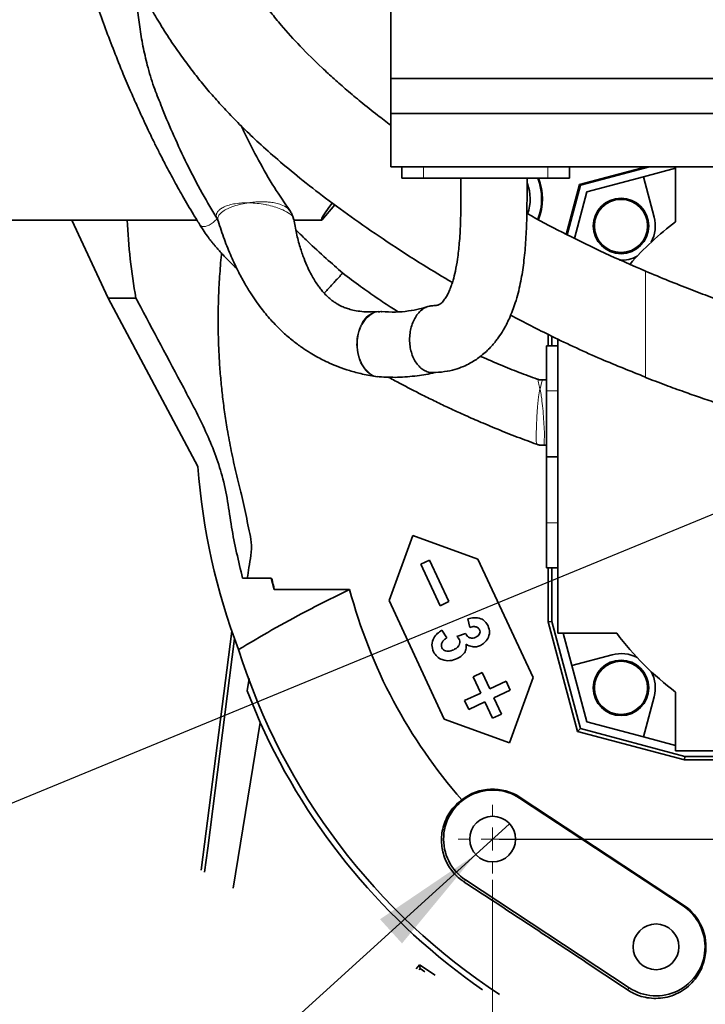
# Model space of a CAD drawing. Header units: millimetres. Extents: x 0 to 12115, y 0 to 8400.
# Tile 42 of 120: x 1224 to 1644, y 6088 to 6691. Entities that reach past the tile are written whole.
import ezdxf

# ---------------------------------------------------------------- set-up
doc = ezdxf.new("R2010")
doc.units = ezdxf.units.MM
doc.header["$LTSCALE"] = 20
doc.layers.add('SVART_TEXT', color=7, linetype='Continuous')
doc.styles.add('SLDTEXTSTYLE0', font='TXT', dxfattribs={"width": 0.605})
doc.dimstyles.new('SLDDIMSTYLE10', dxfattribs={"dimtxt": 70, "dimasz": 70, "dimexe": 0, "dimexo": 0.0625, "dimgap": 17.5, "dimtad": 1, "dimdec": 1, "dimlfac": 0.5, "dimrnd": 1e-09, "dimzin": 12, "dimdsep": 46, "dimtxsty": 'SLDTEXTSTYLE0', "dimsah": 1, "dimcen": 0.09, "dimadec": 0, "dimazin": 3, "dimtfac": 1, "dimtofl": 0, "dimtmove": 0, "dimatfit": 3, "dimfxl": 1, "dimfrac": 2, "dimtolj": 1, "dimtzin": 12, "dimarcsym": 0})
doc.dimstyles.new('SLDDIMSTYLE11', dxfattribs={"dimtxt": 70, "dimasz": 70, "dimexe": 0, "dimexo": 0.0625, "dimgap": 17.5, "dimtad": 0, "dimtih": 1, "dimtoh": 1, "dimdec": 1, "dimlfac": 0.5, "dimrnd": 1e-09, "dimzin": 12, "dimdsep": 46, "dimtxsty": 'SLDTEXTSTYLE0', "dimblk1": 'NONE', "dimsah": 1, "dimcen": 0, "dimadec": 0, "dimazin": 3, "dimtfac": 1, "dimtmove": 0, "dimatfit": 3, "dimldrblk": 'NONE', "dimfxl": 1, "dimfrac": 2, "dimtolj": 1, "dimtzin": 12, "dimarcsym": 0})
doc.dimstyles.new('SLDDIMSTYLE6', dxfattribs={"dimtxt": 0.18, "dimasz": 70, "dimexe": 0, "dimexo": 0.0625, "dimgap": 0, "dimtad": 0, "dimtih": 1, "dimtoh": 1, "dimdec": 0, "dimrnd": 1e-09, "dimzin": 0, "dimdsep": 46, "dimtxsty": 'Standard', "dimsah": 1, "dimcen": 0.09, "dimadec": 0, "dimazin": 0, "dimtfac": 70, "dimtdec": 0, "dimtofl": 0, "dimtmove": 0, "dimatfit": 3, "dimfxl": 1, "dimfrac": 2, "dimtolj": 1, "dimtzin": 0, "dimarcsym": 0})
doc.dimstyles.new('SLDDIMSTYLE9', dxfattribs={"dimtxt": 70, "dimasz": 70, "dimexe": 0, "dimexo": 0.0625, "dimgap": 17.5, "dimtad": 1, "dimdec": 1, "dimlfac": 0.5, "dimrnd": 1e-09, "dimzin": 12, "dimdsep": 46, "dimtxsty": 'SLDTEXTSTYLE0', "dimsah": 1, "dimcen": 0.09, "dimadec": 0, "dimazin": 3, "dimtfac": 1, "dimtmove": 0, "dimatfit": 0, "dimfxl": 1, "dimfrac": 2, "dimtolj": 1, "dimtzin": 12, "dimarcsym": 0})

# ---------------------------------------------------------------- blocks, each defined once
blk = doc.blocks.new('_D_51')
at = {"color": 7, "linetype": 'Continuous', "lineweight": 0}
for p, q in [((1733.6, 6427.22), (1733.6, 7642.23)), ((1913.6, 7083.22), (1913.6, 7642.23)), ((1733.6, 7612.23), (1613.6, 7612.23)), ((1733.6, 7612.23), (1913.6, 7612.23)), ((1913.6, 7612.23), (2033.6, 7612.23))]:
    blk.add_line(p, q, dxfattribs=at)
at = {"color": 7, "linetype": 'Continuous', "lineweight": 18}
for points in [[(1733.6, 7612.23), (1663.6, 7622.23), (1663.6, 7602.23)], [(1913.6, 7612.23), (1983.6, 7602.23), (1983.6, 7622.23)]]:
    blk.add_solid(points, dxfattribs=at)
at = {"color": 7, "linetype": 'Continuous', "lineweight": 18, "insert": (1770.13, 7702.47), "char_height": 70, "attachment_point": 1, "style": 'SLDTEXTSTYLE0'}
blk.add_mtext('90', dxfattribs=at)
blk = doc.blocks.new('_D_55')
at = {"layer": 'SVART_TEXT'}
for p, q in [((3082.05, 6423.22), (3082.05, 6543.22)), ((1737.6, 6423.22), (3112.05, 6423.22)), ((3082.05, 6189.22), (3082.05, 6423.22)), ((1517.6, 6189.22), (3112.05, 6189.22)), ((3082.05, 6189.22), (3082.05, 6069.22))]:
    blk.add_line(p, q, dxfattribs=at)
for points in [[(3082.05, 6423.22), (3092.05, 6493.22), (3072.05, 6493.22)], [(3082.05, 6189.22), (3072.05, 6119.22), (3092.05, 6119.22)]]:
    blk.add_solid(points, dxfattribs=at)
at = {"layer": 'SVART_TEXT', "insert": (2991.82, 6226.01), "char_height": 70, "attachment_point": 1, "rotation": 90, "style": 'SLDTEXTSTYLE0'}
blk.add_mtext('117', dxfattribs=at)
blk = doc.blocks.new('_D_56')
at = {"layer": 'SVART_TEXT'}
for p, q in [((1537.6, 7079.22), (3112.05, 7079.22)), ((3082.05, 7079.22), (3082.05, 6423.22)), ((1737.6, 6423.22), (3112.05, 6423.22))]:
    blk.add_line(p, q, dxfattribs=at)
for points in [[(3082.05, 7079.22), (3072.05, 7009.22), (3092.05, 7009.22)], [(3082.05, 6423.22), (3092.05, 6493.22), (3072.05, 6493.22)]]:
    blk.add_solid(points, dxfattribs=at)
at = {"layer": 'SVART_TEXT', "insert": (2991.82, 6671.01), "char_height": 70, "attachment_point": 1, "rotation": 90, "style": 'SLDTEXTSTYLE0'}
blk.add_mtext('328', dxfattribs=at)
blk = doc.blocks.new('SW_SYMBOL_HOLE_DEPTH')
at = {"layer": 'SVART_TEXT', "color": 0}
for p, q in [((0, 17500), (16000, 17500)), ((8000, 17500), (8000, 1500)), ((2000, 11100), (8000, 1500)), ((14000, 11100), (8000, 1500))]:
    blk.add_line(p, q, dxfattribs=at)
blk = doc.blocks.new('_D_60')
at = {"color": 7, "linetype": 'Continuous', "lineweight": 0}
for p, q in [((1523.96, 6198.63), (1503.24, 6179.8)), ((1503.24, 6179.8), (1220.11, 5922.46)), ((1220.11, 5922.46), (644.36, 5922.46))]:
    blk.add_line(p, q, dxfattribs=at)
at = {"color": 7, "linetype": 'Continuous', "lineweight": 18}
blk.add_solid([(1503.24, 6179.8), (1444.72, 6140.12), (1458.17, 6125.32)], dxfattribs=at)
at = {"color": 7, "linetype": 'Continuous', "lineweight": 18, "xscale": 0.004511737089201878, "yscale": 0.004511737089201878, "zscale": 0.004511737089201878}
blk.add_blockref('SW_SYMBOL_HOLE_DEPTH', (986.48, 5932.58), dxfattribs=at)
at = {"color": 7, "linetype": 'Continuous', "lineweight": 18, "char_height": 70, "attachment_point": 1, "style": 'SLDTEXTSTYLE0'}
for s, insert in [('2x M12', (644.36, 6012.89)), ('19', (1083.17, 6012.89))]:
    blk.add_mtext(s, dxfattribs=dict(at, insert=insert))
blk = doc.blocks.new('_None')
blk = doc.blocks.new('_D_61')
at = {"color": 7, "linetype": 'Continuous', "lineweight": 0}
for p, q in [((1513.6, 6164.22), (1513.6, 5752.46)), ((1953.6, 6164.22), (1953.6, 5752.46)), ((1513.6, 5782.46), (1953.6, 5782.46))]:
    blk.add_line(p, q, dxfattribs=at)
at = {"color": 7, "linetype": 'Continuous', "lineweight": 18}
for points in [[(1513.6, 5782.46), (1583.6, 5772.46), (1583.6, 5792.46)], [(1953.6, 5782.46), (1883.6, 5792.46), (1883.6, 5772.46)]]:
    blk.add_solid(points, dxfattribs=at)
at = {"color": 7, "linetype": 'Continuous', "lineweight": 18, "insert": (1653.39, 5872.7), "char_height": 70, "attachment_point": 1, "style": 'SLDTEXTSTYLE0'}
blk.add_mtext('220', dxfattribs=at)
blk = doc.blocks.new('SW_CENTERMARKSYMBOL_2')
at = {"color": 0, "linetype": 'Continuous', "lineweight": 18}
for p, q in [((0, 14), (0, 21)), ((0, 0), (0, 7)), ((-14, 0), (-21, 0)), ((0, 0), (-7, 0)), ((0, 0), (0, -7)), ((0, 0), (7, 0)), ((14, 0), (21, 0)), ((0, -14), (0, -21))]:
    blk.add_line(p, q, dxfattribs=at)

msp = doc.modelspace()

# ---------------------------------------------------------------- linework, layer by layer
at = {"color": 7, "linetype": 'Continuous', "lineweight": 35}
for p, q in [((1451.402642, 6654.871986), (1451.402642, 6816.872046)), ((1915.002651, 6654.871986), (1451.402642, 6654.871986)), ((1451.402642, 6633.500145), (1451.402642, 6654.871986)), ((1899.802632, 6633.500145), (1451.402642, 6633.500145)), ((1451.402642, 6600.871966), (1451.402642, 6633.500145)), ((1915.002651, 6600.871966), (1451.402642, 6600.871966)), ((1458.152748, 6593.876646), (1458.152748, 6600.871966)), ((1560.658522, 6593.876646), (1560.658522, 6600.871966)), ((1566.874154, 6589.94417), (1607.65735, 6600.871966)), ((1609.682239, 6600.871966), (1567.302055, 6589.516328)), ((1625.60264, 6600.000308), (1605.863727, 6594.71123)), ((1625.60264, 6600.871966), (1625.60264, 6567.215727)), ((1471.390195, 6593.876646), (1458.152748, 6593.876646)), ((1547.421075, 6593.876646), (1471.390195, 6593.876646)), ((1560.658522, 6593.876646), (1547.421075, 6593.876646)), ((1558.712937, 6559.486077), (1566.874154, 6589.94417)), ((1566.874154, 6589.94417), (1567.302055, 6589.516328)), ((1605.863727, 6594.71123), (1571.353949, 6585.464404)), ((1612.465746, 6570.07222), (1605.863727, 6594.71123)), ((1567.302055, 6589.516328), (1559.190876, 6559.244917)), ((1571.353949, 6585.464404), (1563.736386, 6557.035373)), ((1416.953616, 6577.621506), (1409.061171, 6568.215654)), ((1256.209517, 6568.215654), (1192.602649, 6568.215654)), ((1290.038762, 6568.215654), (1256.209517, 6568.215654)), ((1278.373914, 6520.462797), (1256.209517, 6568.215654)), ((1290.038762, 6568.215654), (1308.991063, 6568.215654)), ((1332.704097, 6568.215654), (1309.031063, 6568.215654)), ((1409.061171, 6568.215654), (1391.975976, 6568.215654)), ((1333.237093, 6417.244003), (1278.373914, 6520.462797)), ((1278.373914, 6520.462797), (1295.304613, 6520.462797)), ((1444.638706, 6512.122796), (1443.501569, 6512.075232)), ((1547.600634, 6491.220401), (1547.600634, 6498.222039)), ((1549.749352, 6491.220401), (1549.749352, 6497.127102)), ((1553.602643, 6495.349572), (1553.602643, 6315.215753)), ((1553.602643, 6491.220401), (1546.605624, 6491.220401)), ((1546.605624, 6463.663266), (1546.605624, 6491.220401)), ((1443.170331, 6472.400592), (1444.273822, 6472.243236)), ((1546.656198, 6470.497058), (1544.673957, 6470.337913)), ((1546.605624, 6423.220323), (1546.605624, 6463.663266)), ((1546.605624, 6423.220323), (1553.602643, 6423.220323)), ((1546.605624, 6382.777498), (1546.605624, 6423.220323)), ((1546.605624, 6355.220364), (1546.605624, 6382.777498)), ((1450.243421, 6335.218237), (1464.754112, 6375.085996)), ((1464.754112, 6375.085996), (1504.6219, 6360.575364)), ((1504.6219, 6360.575364), (1538.431354, 6288.070724)), ((1469.642318, 6357.504652), (1475.080169, 6360.040353)), ((1481.475629, 6332.127974), (1469.642318, 6357.504652)), ((1475.080169, 6360.040353), (1486.91348, 6334.663675)), ((1546.605624, 6355.220364), (1553.602643, 6355.220364)), ((1547.600634, 6322.139786), (1547.600634, 6355.220364)), ((1549.749352, 6322.422669), (1549.749352, 6355.220364)), ((1360.597573, 6348.989175), (1378.028623, 6348.989175)), ((1378.028623, 6348.989175), (1379.97134, 6342.090652)), ((1378.621854, 6348.215745), (1378.028623, 6348.989175)), ((1379.97134, 6342.090652), (1426.124625, 6342.090652)), ((1484.052889, 6262.713597), (1450.243421, 6335.218237)), ((1486.91348, 6334.663675), (1481.475629, 6332.127974)), ((1499.615453, 6318.769024), (1498.380758, 6323.991464)), ((1547.600634, 6322.139786), (1549.749352, 6322.422669)), ((1565.547652, 6255.160735), (1547.600634, 6322.139786)), ((1567.302055, 6256.915138), (1549.749352, 6322.422669)), ((1354.041762, 6316.572712), (1335.354455, 6170.195864)), ((1482.538797, 6317.067669), (1485.604979, 6312.425421)), ((1491.710074, 6313.291357), (1497.103832, 6315.11669)), ((1553.602643, 6315.215753), (1589.602656, 6315.215753)), ((1556.818045, 6315.215753), (1562.107064, 6295.47684)), ((1586.746104, 6302.07877), (1562.107064, 6295.47684)), ((1562.107064, 6295.47684), (1571.353949, 6260.966943)), ((1501.761309, 6288.625286), (1507.19916, 6291.160987)), ((1506.410114, 6278.655813), (1501.761309, 6288.625286)), ((1507.19916, 6291.160987), (1511.84795, 6281.191514)), ((1363.374389, 6279.897736), (1364.533432, 6287.532852)), ((1511.84795, 6281.191514), (1521.817334, 6285.840319)), ((1521.817334, 6285.840319), (1524.353049, 6280.402468)), ((1538.431354, 6288.070724), (1523.920677, 6248.202966)), ((1371.395573, 6260.688708), (1363.374389, 6279.897736)), ((1496.440716, 6274.007009), (1506.410114, 6278.655813)), ((1524.353049, 6280.402468), (1514.383666, 6275.753663)), ((1605.863727, 6251.720117), (1612.465746, 6276.359127)), ((1625.60264, 6279.215739), (1625.60264, 6243.215726)), ((1498.976431, 6268.569158), (1496.440716, 6274.007009)), ((1508.945815, 6273.217962), (1498.976431, 6268.569158)), ((1513.59462, 6263.248609), (1508.945815, 6273.217962)), ((1514.383666, 6275.753663), (1519.032471, 6265.784309)), ((1519.032471, 6265.784309), (1513.59462, 6263.248609)), ((1354.936674, 6159.204171), (1371.395573, 6260.688708)), ((1523.920677, 6248.202966), (1484.052889, 6262.713597)), ((1571.353949, 6260.966943), (1605.863727, 6251.720117)), ((1565.547652, 6255.160735), (1567.302055, 6256.915138)), ((1630.938686, 6237.639235), (1565.547652, 6255.160735)), ((1631.22157, 6239.787982), (1567.302055, 6256.915138)), ((1605.863727, 6251.720117), (1625.60264, 6246.431039)), ((1625.60264, 6243.215726), (1841.602631, 6243.215726)), ((1630.938686, 6237.639235), (1631.22157, 6239.787982)), ((1833.090491, 6237.639235), (1630.938686, 6237.639235)), ((1832.807608, 6239.787982), (1631.22157, 6239.787982)), ((1530.12792, 6214.253948), (1630.127914, 6148.253963)), ((1630.445458, 6148.735092), (1530.445464, 6214.735077)), ((1597.077377, 6098.177479), (1497.077383, 6164.177464)), ((1468.950726, 6112.208412), (1466.927297, 6109.797047)), ((1469.286553, 6109.892295), (1468.693711, 6109.185741)), ((1469.286553, 6109.892295), (1468.950726, 6112.208412)), ((1478.520237, 6105.874465), (1468.950726, 6112.208412)), ((1472.128503, 6108.011291), (1469.286553, 6109.892295))]:
    msp.add_line(p, q, dxfattribs=at)
at = {"color": 8, "linetype": 'Continuous', "lineweight": 18}
for p, q in [((1471.390195, 6593.876646), (1471.390195, 6600.871966)), ((1547.421075, 6593.876646), (1547.421075, 6600.871966)), ((1607.172139, 6477.376149), (1607.172139, 6471.949027)), ((1546.605624, 6463.663266), (1553.602643, 6463.663266)), ((1546.605624, 6382.777498), (1553.602643, 6382.777498)), ((1530.12792, 6214.253948), (1530.445464, 6214.735077)), ((1497.077383, 6164.177464), (1496.227376, 6162.889526)), ((1630.127914, 6148.253963), (1630.445458, 6148.735092)), ((1597.077377, 6098.177479), (1596.197821, 6096.844719))]:
    msp.add_line(p, q, dxfattribs=at)
at = {"color": 7, "linetype": 'Continuous', "lineweight": 35, "flags": 128}
for points in [[(1409.061171, 6568.215654), (1408.888332, 6568.500803), (1409.194328, 6569.355534), (1409.978516, 6570.77782), (1411.23911, 6572.764681), (1412.973307, 6575.311587), (1415.177233, 6578.412817), (1415.329985, 6578.624294)], [(1355.681784, 6311.935232), (1339.238174, 6183.709667), (1337.355666, 6169.037149)]]:
    msp.add_lwpolyline(points, dxfattribs=at)
at = {"color": 8, "linetype": 'Continuous', "lineweight": 18, "flags": 128}
for points in [[(1542.590387, 6464.928673), (1542.575217, 6464.887784), (1541.915454, 6461.271093), (1541.915483, 6461.271213)], [(1540.753938, 6431.145833), (1540.435113, 6431.270645), (1540.277309, 6433.288143), (1540.276028, 6436.888264), (1540.403731, 6441.945241), (1540.654666, 6447.659538), (1541.077472, 6453.919337), (1541.723497, 6459.9524), (1541.915454, 6461.270974), (1541.915454, 6461.271093), (1541.915454, 6461.271093)]]:
    msp.add_lwpolyline(points, dxfattribs=at)
at = {"color": 7, "linetype": 'Continuous', "lineweight": 35}
for centre, radius in [((1592.181281, 6564.637106), 16.999994), ((1592.181293, 6564.637026), 16.269998), ((1592.181282, 6281.794322), 17.000009), ((1592.181258, 6281.794349), 16.26998), ((1513.602651, 6189.215706), 13.999997), ((1613.602645, 6123.215721), 13.999997)]:
    msp.add_circle(centre, radius, dxfattribs=at)
for centre, radius, start, end in [((1509.602683, 6581.215706), 26.999959, 340.287656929, 20.654145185), ((1509.177006, 6581.215684), 34.427881, 338.744397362, 21.577115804), ((1509.177063, 6581.21568), 34.951903, 338.659795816, 21.23780574), ((1733.599856, 6423.219098), 179.995633, 126.8698324, 139.018231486), ((1592.181452, 6564.637087), 20.99984, 331.81124564, 14.999928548), ((1592.180888, 6564.638406), 21.001373, 267.712233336, 298.187868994), ((1734.992022, 6447.785661), 402.914155, 184.347298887, 200.722786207), ((1733.572054, 6423.207516), 362.785626, 191.929676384, 192.920242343), ((1733.601777, 6423.215321), 317.999074, 194.780089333, 221.312171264), ((1733.602011, 6423.215004), 179.999034, 216.869830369, 233.130122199), ((1733.24543, 6423.032326), 393.167951, 197.437161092, 236.789689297), ((1592.181318, 6281.793745), 21.000566, 61.81228194, 104.99962679), ((1592.181238, 6281.794313), 21.00006, 345.000084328, 28.188639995), ((1732.920222, 6422.778088), 396.198232, 204.149052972, 235.316873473), ((1513.60262, 6189.215726), 29.999968, 56.575071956, 236.57521447), ((1513.602582, 6189.215952), 30.576272, 56.574782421, 128.078232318), ((1613.602666, 6123.215707), 29.999968, 236.575095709, 56.575190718), ((1613.602695, 6123.215691), 30.576437, 350.503381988, 56.575254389)]:
    msp.add_arc(centre, radius, start, end, dxfattribs=at)
for points, knots in [([(1256.665965, 7145.089314), (1255.543947, 7144.45723), (1252.372496, 7142.670604), (1247.860021, 7139.050728), (1243.225421, 7134.655781), (1239.375057, 7130.218016), (1236.093192, 7125.782553), (1233.248189, 7121.308402), (1230.73399, 7116.758784), (1227.942585, 7110.969804), (1224.979727, 7103.558778), (1222.112243, 7094.426644), (1219.747606, 7084.698711), (1217.805661, 7074.203528), (1216.203958, 7062.466165), (1214.945982, 7048.985049), (1214.118124, 7033.685647), (1213.801784, 7016.929505), (1214.017569, 6999.185765), (1214.632427, 6983.653061), (1215.402755, 6970.531355), (1216.16188, 6959.964682), (1217.045904, 6949.506985), (1217.991201, 6939.708882), (1218.858464, 6931.593796), (1219.576408, 6925.327124), (1220.126248, 6920.745438), (1220.591845, 6916.999268), (1221.060134, 6913.333297), (1221.690389, 6908.543221), (1222.610528, 6901.84187), (1223.877733, 6893.112978), (1225.403741, 6883.243389), (1227.093086, 6872.981138), (1228.839376, 6862.96246), (1231.364602, 6849.21009), (1234.806619, 6831.856407), (1238.667292, 6814.182093), (1241.971882, 6800.050296), (1244.582074, 6789.380236), (1247.138216, 6779.375934), (1249.465217, 6770.613638), (1251.521586, 6763.113271), (1253.554342, 6755.898265), (1255.984147, 6747.518214), (1259.077762, 6737.227096), (1262.856474, 6725.196234), (1267.122677, 6712.24815), (1271.751685, 6698.876007), (1276.697173, 6685.287766), (1281.974605, 6671.510075), (1287.240546, 6658.464716), (1292.163836, 6646.852178), (1296.367476, 6637.339404), (1299.863984, 6629.697058), (1302.456367, 6624.186196), (1304.617511, 6619.677714), (1306.861163, 6615.073047), (1309.886691, 6609.00481), (1313.734113, 6601.516432), (1318.449524, 6592.664237), (1324.11069, 6582.534531), (1329.420793, 6573.396556), (1332.992813, 6567.735581), (1334.225055, 6565.782712)], [0, 0, 0, 0, 0.00629661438, 0.01779776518, 0.02817394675, 0.03753929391, 0.04650612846, 0.05515505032, 0.06346745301, 0.07193122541, 0.08659340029, 0.10248170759, 0.11873531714, 0.13555739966, 0.15469436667, 0.17668992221, 0.20180100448, 0.22966033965, 0.25869212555, 0.28863153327, 0.3057263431, 0.32301748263, 0.34047556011, 0.35708650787, 0.37119003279, 0.38041554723, 0.38795542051, 0.39377314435, 0.39888994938, 0.40604207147, 0.41741727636, 0.43199313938, 0.44920767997, 0.46629119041, 0.48289074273, 0.49897659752, 0.53471842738, 0.5694664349, 0.58750673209, 0.60574272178, 0.62322339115, 0.63803878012, 0.65011037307, 0.66128369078, 0.67472265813, 0.6928101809, 0.71387265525, 0.73643450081, 0.75952539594, 0.78312199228, 0.80719829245, 0.83172572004, 0.85196583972, 0.86892284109, 0.88262140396, 0.89309433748, 0.89872702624, 0.90708932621, 0.9181616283, 0.93191023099, 0.9482897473, 0.96724304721, 0.98869982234, 1, 1, 1, 1]), ([(1451.402642, 6626.262711), (1448.642025, 6628.339924), (1442.41781, 6633.023305), (1433.44476, 6640.219135), (1424.616006, 6647.600024), (1416.702737, 6654.545502), (1407.080802, 6663.404662), (1396.112625, 6674.261977), (1385.739908, 6685.682039), (1378.001791, 6695.106177), (1372.307918, 6702.620272), (1366.659136, 6710.678712), (1361.109046, 6719.336968), (1355.488125, 6728.999909), (1349.980314, 6739.478577), (1344.35555, 6751.495473), (1338.451153, 6765.854488), (1332.886591, 6781.54134), (1328.025309, 6797.404285), (1324.218525, 6811.459133), (1321.251361, 6823.621489), (1318.881836, 6834.238824), (1316.903982, 6843.926667), (1315.189197, 6853.24835), (1313.69048, 6862.442229), (1312.399091, 6871.510858), (1311.29032, 6880.516039), (1310.329971, 6889.575398), (1309.440889, 6899.296962), (1308.562463, 6910.360973), (1307.649008, 6923.323584), (1306.723787, 6937.604479), (1305.764779, 6952.962051), (1304.761519, 6968.85165), (1303.697994, 6984.708819), (1302.590784, 6999.513887), (1301.473882, 7012.596577), (1300.326064, 7024.014267), (1299.171973, 7033.988464), (1297.999047, 7043.200445), (1296.74126, 7052.299586), (1295.327934, 7061.777008), (1293.790022, 7071.492864), (1292.298119, 7080.738014), (1291.067609, 7088.744637), (1290.237471, 7094.950309), (1289.777664, 7099.02804), (1289.545294, 7101.577245), (1289.42197, 7103.183822), (1289.345233, 7104.685388), (1289.288106, 7106.019459), (1289.347285, 7106.892607), (1289.323709, 7107.295365), (1289.320635, 7107.347892)], [0, 0, 0, 0, 0.0196159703, 0.0442270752, 0.0652982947, 0.0849533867, 0.1040049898, 0.139557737, 0.1725455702, 0.1915533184, 0.2087791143, 0.2260642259, 0.247419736, 0.2671536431, 0.2895218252, 0.3146143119, 0.3424629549, 0.3776453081, 0.4090814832, 0.4366474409, 0.4603139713, 0.4801600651, 0.4984133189, 0.5164538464, 0.53397379, 0.5513023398, 0.5684623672, 0.5854892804, 0.6030282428, 0.6238910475, 0.6485081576, 0.6768129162, 0.7051489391, 0.7358795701, 0.7672150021, 0.7953889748, 0.8201776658, 0.8417677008, 0.8605435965, 0.8771881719, 0.8944954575, 0.9126995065, 0.9315958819, 0.950349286, 0.9658737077, 0.9775900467, 0.9858973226, 0.9891714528, 0.9921245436, 0.9950452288, 0.9977096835, 0.9997013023, 1, 1, 1, 1]), ([(1261.58748, 6815.775321), (1262.261748, 6812.388303), (1264.079098, 6803.259307), (1267.864515, 6787.886426), (1273.300685, 6769.061512), (1279.542432, 6751.12363), (1286.109203, 6734.850587), (1292.301669, 6721.149371), (1298.605152, 6708.540893), (1304.80881, 6697.214662), (1311.286071, 6686.320991), (1317.854241, 6676.155137), (1324.66174, 6666.445933), (1331.124135, 6657.884829), (1337.758552, 6649.69315), (1344.759021, 6641.5941), (1352.524042, 6633.176359), (1361.17755, 6624.391007), (1371.075376, 6614.973393), (1382.633759, 6604.673274), (1396.228263, 6593.353359), (1411.936022, 6581.134996), (1429.751305, 6568.154062), (1449.639801, 6554.522812), (1469.52319, 6541.564761), (1483.000646, 6533.537872), (1488.994084, 6529.968307)], [0, 0, 0, 0, 0.0273801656, 0.073797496, 0.1254754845, 0.1826923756, 0.2242967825, 0.264574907, 0.3018732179, 0.3360370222, 0.3669433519, 0.4023433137, 0.4319723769, 0.4609441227, 0.4873722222, 0.5155382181, 0.5458087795, 0.5781585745, 0.6132946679, 0.6541159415, 0.7008885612, 0.7535316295, 0.8118740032, 0.875632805, 0.9446937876, 1, 1, 1, 1]), ([(1294.047749, 6717.856572), (1294.324524, 6715.226048), (1295.424731, 6704.769457), (1296.913936, 6690.352545), (1299.532735, 6674.734079), (1302.328003, 6662.453094), (1305.884554, 6650.370159), (1309.150805, 6642.423307), (1310.654942, 6638.763712)], [0, 0, 0, 0, 0.0977493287, 0.3885631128, 0.5353714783, 0.6826526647, 0.8538587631, 1, 1, 1, 1]), ([(1310.619194, 6638.749764), (1310.961658, 6637.862051), (1313.421322, 6631.486258), (1318.640726, 6619.394139), (1326.636266, 6602.219929), (1335.514837, 6584.957881), (1342.225157, 6573.741367), (1345.479015, 6568.302439)], [0, 0, 0, 0, 0.0362710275, 0.2605080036, 0.501838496, 0.7584396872, 1, 1, 1, 1]), ([(1389.554836, 6574.117349), (1386.326202, 6578.769466), (1379.425232, 6588.713028), (1370.405082, 6604.571878), (1363.820754, 6617.19013), (1360.584804, 6624.274805), (1359.89549, 6625.783966)], [0, 0, 0, 0, 0.2846245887, 0.6083642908, 0.9165746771, 1, 1, 1, 1]), ([(1476.817734, 6474.870251), (1479.305222, 6474.972255), (1483.944374, 6475.162493), (1490.271807, 6476.587799), (1495.434698, 6478.410667), (1499.545868, 6480.392374), (1502.92666, 6482.404225), (1506.060205, 6484.605074), (1509.048127, 6487.077636), (1511.717354, 6489.6668), (1513.805291, 6491.968807), (1515.526952, 6494.063016), (1517.664085, 6496.90453), (1520.645147, 6501.492618), (1524.299035, 6508.620873), (1527.89648, 6518.188651), (1530.656342, 6529.108292), (1532.606158, 6540.913435), (1533.832182, 6553.206181), (1534.494537, 6566.470622), (1534.700535, 6580.145676), (1534.680801, 6589.343633), (1534.671075, 6593.876646)], [0, 0, 0, 0, 0.0503023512, 0.0938136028, 0.1306778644, 0.160953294, 0.1860385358, 0.2102418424, 0.2384005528, 0.2644533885, 0.285452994, 0.3012811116, 0.31931914, 0.3574060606, 0.4118865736, 0.4811332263, 0.5638645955, 0.6394624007, 0.7231710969, 0.8138025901, 0.9082366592, 1, 1, 1, 1]), ([(1494.231917, 6593.876646), (1494.241055, 6589.07243), (1494.258785, 6579.75102), (1494.037773, 6566.476977), (1493.389219, 6554.762456), (1492.340886, 6545.058402), (1491.034613, 6537.48041), (1489.723565, 6532.178365), (1488.614662, 6528.68466), (1487.812575, 6526.538051), (1487.22618, 6525.156648), (1486.770234, 6524.157874), (1486.118929, 6522.804779), (1485.058971, 6520.853844), (1483.758742, 6518.92785), (1482.494014, 6517.545206), (1481.287835, 6516.635104), (1479.472814, 6515.908607), (1478.008086, 6515.837478), (1477.136574, 6515.795157)], [0, 0, 0, 0, 0.1711214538, 0.3320194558, 0.4728096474, 0.5888710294, 0.6794835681, 0.7465001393, 0.7832289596, 0.8099863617, 0.8280914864, 0.8366702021, 0.8490920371, 0.8815735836, 0.9157040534, 0.9315456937, 0.9481185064, 0.9691305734, 1, 1, 1, 1]), ([(1391.831957, 6568.648384), (1391.829728, 6568.67876), (1391.773688, 6569.442482), (1391.233051, 6570.903389), (1390.453237, 6572.683418), (1389.730282, 6573.649984), (1389.466755, 6574.002312)], [0, 0, 0, 0, 0.0154630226, 0.3887757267, 0.7771999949, 1, 1, 1, 1]), ([(1607.216395, 6536.944077), (1598.858502, 6540.578499), (1582.575989, 6547.658934), (1559.340453, 6559.070068), (1543.464994, 6567.267817), (1535.464708, 6571.849709), (1534.519233, 6572.391198)], [0, 0, 0, 0, 0.337852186, 0.6581901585, 0.9596048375, 1, 1, 1, 1]), ([(1290.038762, 6568.215654), (1290.52388, 6560.230893), (1291.496206, 6544.226991), (1294.033327, 6528.395532), (1295.304613, 6520.462797)], [0, 0, 0, 0, 0.4989258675, 1, 1, 1, 1]), ([(1334.202632, 6565.712975), (1335.163161, 6564.186018), (1336.925761, 6561.384006), (1339.477204, 6557.784455), (1341.449133, 6555.232687), (1342.95083, 6553.388386), (1344.31774, 6551.767369), (1346.003727, 6549.840236), (1348.169618, 6547.461849), (1350.92432, 6544.565146), (1353.983889, 6541.466827), (1356.174737, 6539.362423), (1357.195206, 6538.382218)], [0, 0, 0, 0, 0.1510310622, 0.277146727, 0.3692621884, 0.421028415, 0.4762909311, 0.5468089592, 0.6354261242, 0.7456326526, 0.8815188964, 1, 1, 1, 1]), ([(1345.293864, 6568.488763), (1345.321951, 6568.448229), (1345.495744, 6568.197415), (1345.569915, 6567.896732), (1345.632098, 6567.644642)], [0, 0, 0, 0, 0.1616102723, 1, 1, 1, 1]), ([(1345.599923, 6567.766235), (1346.834219, 6563.959951), (1349.235127, 6556.556111), (1353.384203, 6546.318558), (1357.542411, 6537.416285), (1361.513097, 6530.012682), (1365.183379, 6523.92854), (1368.621213, 6518.781982), (1371.755637, 6514.504137), (1374.820185, 6510.652926), (1377.953993, 6507.005691), (1381.553432, 6503.160656), (1386.043922, 6498.808019), (1391.199741, 6494.387789), (1396.663832, 6490.314962), (1401.585398, 6487.090743), (1405.779196, 6484.644481), (1409.773512, 6482.534072), (1414.159227, 6480.446556), (1419.650761, 6478.172108), (1426.334572, 6475.885665), (1434.297674, 6473.732543), (1440.111951, 6472.771933), (1443.224691, 6472.25766)], [0, 0, 0, 0, 0.0828482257, 0.1611532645, 0.2285874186, 0.286257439, 0.3350568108, 0.3756875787, 0.4143977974, 0.4448530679, 0.4775972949, 0.5139603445, 0.5538939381, 0.6070615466, 0.6544842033, 0.6949366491, 0.7288498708, 0.754996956, 0.7884772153, 0.8294082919, 0.878023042, 0.9346982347, 1, 1, 1, 1]), ([(1443.773247, 6512.197898), (1441.670794, 6512.084066), (1437.840968, 6511.876711), (1432.590995, 6512.255249), (1428.345866, 6512.99071), (1424.969654, 6513.936906), (1421.896466, 6515.10461), (1419.197743, 6516.448565), (1416.44239, 6518.180418), (1414.087583, 6519.991271), (1411.866547, 6522.033415), (1409.96299, 6524.046772), (1408.186286, 6526.180688), (1406.387621, 6528.607334), (1404.523462, 6531.448758), (1402.479326, 6535.012285), (1400.291879, 6539.444575), (1397.966327, 6545.06233), (1395.619394, 6552.064803), (1393.467875, 6560.084325), (1392.405894, 6565.845869), (1391.876518, 6568.717883)], [0, 0, 0, 0, 0.073348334, 0.1336112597, 0.1830606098, 0.2233421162, 0.2556616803, 0.2975715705, 0.3282091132, 0.3690211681, 0.4009418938, 0.4333241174, 0.4655553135, 0.4977012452, 0.5385936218, 0.5839709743, 0.6408588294, 0.7108116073, 0.7957924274, 0.8982066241, 1, 1, 1, 1]), ([(1421.878971, 6535.812185), (1418.504337, 6538.755535), (1411.232312, 6545.098185), (1401.675382, 6553.942313), (1395.565263, 6559.909564), (1393.154934, 6562.263535)], [0, 0, 0, 0, 0.3439612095, 0.7412048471, 1, 1, 1, 1]), ([(1363.498129, 6348.989175), (1363.821018, 6351.165735), (1364.508865, 6355.802436), (1365.747034, 6363.049523), (1366.36833, 6370.688086), (1364.506768, 6378.126938), (1363.156267, 6385.425986), (1361.546597, 6392.78855), (1359.964575, 6399.826372), (1358.349117, 6406.620009), (1356.697432, 6413.277226), (1355.129235, 6420.061496), (1353.692514, 6426.815827), (1352.392235, 6433.487424), (1350.976179, 6441.442134), (1349.539702, 6450.699703), (1348.208412, 6461.144161), (1347.132291, 6471.573496), (1346.358066, 6482.084556), (1345.840183, 6492.677196), (1345.60952, 6503.174842), (1345.646481, 6512.340397), (1345.846316, 6520.245546), (1346.128528, 6526.9351), (1346.520289, 6533.631544), (1347.036709, 6540.331402), (1347.454923, 6545.095857), (1347.73435, 6547.622714), (1347.767137, 6547.9192)], [0, 0, 0, 0, 0.0328193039, 0.0699145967, 0.1099801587, 0.1457492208, 0.1834901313, 0.2209324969, 0.2581494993, 0.2911478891, 0.3251316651, 0.3605043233, 0.3950500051, 0.428173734, 0.4619303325, 0.5156161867, 0.5679542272, 0.6190341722, 0.6720565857, 0.7252111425, 0.7772759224, 0.8287277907, 0.8619702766, 0.8952736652, 0.9286378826, 0.9620630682, 0.9955487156, 1, 1, 1, 1]), ([(1421.814672, 6535.74054), (1421.787414, 6535.710857), (1421.578176, 6535.483007), (1420.589941, 6534.407595), (1419.043372, 6532.723646), (1416.977424, 6530.474677), (1414.8862, 6528.198047), (1412.704013, 6525.822701), (1411.223177, 6524.210546), (1410.546429, 6523.473785)], [0, 0, 0, 0, 0.0072584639, 0.0557157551, 0.2630505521, 0.4190534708, 0.6057368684, 0.8198202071, 1, 1, 1, 1]), ([(1455.815427, 6512.059138), (1454.542466, 6512.853944), (1450.180463, 6515.577473), (1442.494836, 6520.718013), (1432.398701, 6527.771154), (1425.493453, 6533.018901), (1421.854771, 6535.784171)], [0, 0, 0, 0, 0.1086309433, 0.3722413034, 0.6692061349, 1, 1, 1, 1]), ([(2085.516281, 6430.909918), (2079.064443, 6430.897423), (2066.737091, 6430.873549), (2049.095624, 6431.233943), (2033.172831, 6431.901329), (2018.996574, 6432.794067), (2006.557683, 6433.802788), (1995.358582, 6434.880945), (1978.681814, 6436.709769), (1956.084664, 6439.724266), (1934.371208, 6443.27126), (1919.617379, 6445.926005), (1912.213188, 6447.30997), (1906.000986, 6448.508317), (1901.230631, 6449.449664), (1897.003419, 6450.297508), (1892.27328, 6451.26171), (1886.041308, 6452.557672), (1878.223375, 6454.225253), (1869.148457, 6456.219043), (1859.526053, 6458.398132), (1849.861285, 6460.650761), (1830.833212, 6465.206575), (1802.800597, 6472.340091), (1774.242369, 6480.224392), (1754.432555, 6485.951878), (1743.031507, 6489.316716), (1732.046745, 6492.623683), (1722.0669, 6495.683263), (1713.960199, 6498.208324), (1707.726336, 6500.175741), (1702.573852, 6501.818512), (1697.240258, 6503.541417), (1691.04748, 6505.578241), (1683.825097, 6508.003157), (1675.936968, 6510.712832), (1667.171536, 6513.785418), (1657.428988, 6517.277468), (1646.344177, 6521.357236), (1634.146086, 6525.997387), (1620.942317, 6531.199281), (1611.881014, 6534.994795), (1607.172139, 6536.967204)], [0, 0, 0, 0, 0.0392741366, 0.075040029, 0.1074030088, 0.136280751, 0.1615019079, 0.1833688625, 0.2047672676, 0.2636265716, 0.3221191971, 0.3386810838, 0.3548812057, 0.3679717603, 0.3771943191, 0.3844802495, 0.3942169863, 0.4065806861, 0.4232282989, 0.4428782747, 0.4631405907, 0.4832866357, 0.503288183, 0.5822456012, 0.6593557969, 0.6836259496, 0.7077747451, 0.7317177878, 0.7534588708, 0.7713167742, 0.7834049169, 0.7932519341, 0.8042376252, 0.8175245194, 0.8329363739, 0.8506148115, 0.868296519, 0.889478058, 0.9136157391, 0.9401982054, 0.9689228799, 1, 1, 1, 1]), ([(1295.304613, 6520.462797), (1295.702739, 6519.713761), (1305.451955, 6501.371535), (1317.561534, 6478.635813), (1331.543961, 6452.245108), (1338.086067, 6438.94104), (1343.82111, 6425.474663), (1348.475325, 6411.184418), (1351.60503, 6396.047687), (1354.39888, 6374.919277), (1358.116079, 6359.369653), (1360.597573, 6348.989175)], [0, 0, 0, 0, 0.013751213, 0.3367363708, 0.4175931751, 0.4978930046, 0.5770084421, 0.6546786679, 0.7410938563, 0.8271617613, 1, 1, 1, 1]), ([(1445.737146, 6512.109683), (1445.639334, 6512.129973), (1445.434673, 6512.172427), (1445.226426, 6512.152978), (1445.117704, 6512.142823)], [0, 0, 0, 0, 0.4779189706, 1, 1, 1, 1]), ([(1473.994828, 6515.304611), (1472.284287, 6514.77399), (1468.399447, 6513.568886), (1461.789567, 6512.406602), (1454.023246, 6511.739563), (1448.523614, 6512.034741), (1445.654757, 6512.188719)], [0, 0, 0, 0, 0.18708652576, 0.42489539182, 0.69999946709, 1, 1, 1, 1]), ([(1463.618196, 6488.175199), (1463.355336, 6489.45699), (1462.826776, 6492.034418), (1462.724003, 6495.996378), (1463.10713, 6499.910507), (1464.007813, 6503.659588), (1465.389028, 6507.104215), (1467.198139, 6510.131687), (1469.395302, 6512.627326), (1471.900569, 6514.4716), (1474.502986, 6515.601326), (1476.263784, 6515.696754), (1477.052264, 6515.739487)], [0, 0, 0, 0, 0.11337926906, 0.22798322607, 0.34234062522, 0.45395585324, 0.56144599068, 0.66323596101, 0.75869295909, 0.84785877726, 0.93187167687, 1, 1, 1, 1]), ([(1524.585031, 6509.976552), (1532.926978, 6505.642568), (1551.214618, 6496.141388), (1578.749708, 6483.402706), (1598.174384, 6475.63213), (1607.192374, 6472.024606)], [0, 0, 0, 0, 0.3100386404, 0.6796824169, 1, 1, 1, 1]), ([(1463.618196, 6488.175199), (1463.978501, 6486.956387), (1464.67997, 6484.58351), (1466.371078, 6481.382866), (1468.430163, 6478.692375), (1470.851357, 6476.601988), (1473.544338, 6475.328042), (1475.60895, 6474.775794), (1476.682643, 6474.903325), (1476.815678, 6474.919126)], [0, 0, 0, 0, 0.1891549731, 0.3682614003, 0.5360704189, 0.6924970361, 0.8390037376, 0.980051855, 1, 1, 1, 1]), ([(1540.791012, 6470.859573), (1537.113644, 6472.193421), (1529.605932, 6474.916604), (1518.873848, 6479.290259), (1511.046551, 6482.63344), (1507.02329, 6484.501322), (1506.266929, 6484.852479)], [0, 0, 0, 0, 0.3148990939, 0.6428978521, 0.932865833, 1, 1, 1, 1]), ([(1444.156356, 6472.273992), (1447.901647, 6472.076556), (1455.689197, 6471.666029), (1467.048347, 6472.767273), (1474.75856, 6473.918427), (1478.330532, 6474.957882), (1478.437818, 6474.989102)], [0, 0, 0, 0, 0.3254535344, 0.6767126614, 0.9902898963, 1, 1, 1, 1]), ([(1449.780635, 6472.112105), (1449.920608, 6472.033693), (1452.454159, 6470.614412), (1457.195895, 6468.081417), (1464.054633, 6464.467125), (1471.176291, 6460.836129), (1478.883266, 6457.026772), (1487.211624, 6453.057564), (1496.04659, 6449.002631), (1505.756365, 6444.724722), (1516.725702, 6440.120768), (1528.459807, 6435.429738), (1536.597304, 6432.431416), (1540.556498, 6430.972622)], [0, 0, 0, 0, 0.0048246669, 0.0873280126, 0.1616449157, 0.2379649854, 0.3277084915, 0.4201639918, 0.5153910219, 0.6200271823, 0.7392196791, 0.8731207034, 1, 1, 1, 1]), ([(1544.696636, 6470.377133), (1544.061857, 6470.340031), (1542.720969, 6470.261656), (1541.437519, 6470.662927), (1540.761657, 6470.874236)], [0, 0, 0, 0, 0.473401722, 1, 1, 1, 1]), ([(1607.172139, 6471.902059), (1611.312054, 6470.302208), (1619.135464, 6467.278888), (1630.383675, 6463.185807), (1640.999779, 6459.456871), (1651.658605, 6455.842195), (1662.945056, 6452.134777), (1674.917238, 6448.318568), (1687.427881, 6444.441281), (1699.666219, 6440.744001), (1710.777789, 6437.46011), (1720.460227, 6434.647784), (1729.460663, 6432.071597), (1739.495336, 6429.23861), (1751.355997, 6425.94509), (1765.505614, 6422.092387), (1781.549153, 6417.819307), (1796.109994, 6414.036301), (1808.178124, 6410.964468), (1816.710405, 6408.822735), (1824.145022, 6406.980099), (1830.451573, 6405.434409), (1835.766534, 6404.14443), (1844.0108, 6402.159881), (1856.66541, 6399.166757), (1870.911334, 6395.903829), (1884.082668, 6392.980116), (1897.006013, 6390.18621), (1913.199099, 6386.833593), (1931.694174, 6383.261895), (1950.454822, 6379.985689), (1972.402713, 6376.648993), (1997.66901, 6373.660868), (2026.444434, 6371.62002), (2055.736844, 6370.805556), (2075.444566, 6370.874659), (2085.516281, 6370.909975)], [0, 0, 0, 0, 0.0270978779, 0.0512082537, 0.0730790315, 0.0957972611, 0.119926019, 0.1456114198, 0.1725176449, 0.1998947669, 0.2236688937, 0.2432611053, 0.2614550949, 0.2808287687, 0.3069237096, 0.3366116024, 0.370365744, 0.4082937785, 0.4284653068, 0.4463985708, 0.4620046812, 0.4752315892, 0.4860435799, 0.4953979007, 0.5270057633, 0.5654391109, 0.5846292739, 0.6093820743, 0.6461664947, 0.6855926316, 0.7243877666, 0.7624370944, 0.8211273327, 0.879675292, 0.9385075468, 1, 1, 1, 1]), ([(1540.586926, 6430.981682), (1541.17877, 6430.77643), (1542.511209, 6430.314339), (1543.92447, 6430.321318), (1544.709988, 6430.325196)], [0, 0, 0, 0, 0.4441805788, 1, 1, 1, 1]), ([(1544.728912, 6430.328296), (1545.2932, 6430.356441), (1545.919161, 6430.387663), (1546.544056, 6430.434976), (1546.605624, 6430.439637)], [0, 0, 0, 0, 0.9014744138, 1, 1, 1, 1]), ([(1358.14505, 6305.215762), (1364.913419, 6309.269492), (1378.5575, 6317.44124), (1401.195046, 6329.81422), (1417.254967, 6337.722839), (1426.124625, 6342.090652)], [0, 0, 0, 0, 0.30590508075, 0.61666163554, 1, 1, 1, 1]), ([(1498.380758, 6323.991464), (1499.704207, 6324.307363), (1502.343426, 6324.93733), (1506.215002, 6324.48985), (1509.219068, 6322.487464), (1510.281179, 6320.624194), (1510.812722, 6319.691704)], [0, 0, 0, 0, 0.2809399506, 0.5602492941, 0.7799228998, 1, 1, 1, 1]), ([(1505.581192, 6317.434714), (1505.20619, 6317.952017), (1504.453825, 6318.989878), (1502.120432, 6319.525493), (1500.566165, 6319.056126), (1499.615453, 6318.769024)], [0, 0, 0, 0, 0.2784433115, 0.5586388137, 1, 1, 1, 1]), ([(1510.812722, 6319.691704), (1511.254584, 6318.411192), (1512.137745, 6315.851796), (1510.883789, 6312.177115), (1508.861177, 6309.375891), (1507.04409, 6308.309444), (1506.135814, 6307.776378)], [0, 0, 0, 0, 0.2795302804, 0.5587052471, 0.779417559, 1, 1, 1, 1]), ([(1477.40028, 6303.90899), (1476.946923, 6305.314282), (1476.039761, 6308.126255), (1477.328254, 6312.189971), (1479.652992, 6315.174111), (1481.576275, 6316.436098), (1482.538797, 6317.067669)], [0, 0, 0, 0, 0.2791417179, 0.5585592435, 0.779077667, 1, 1, 1, 1]), ([(1485.604979, 6312.425421), (1485.015434, 6312.052534), (1483.838341, 6311.308022), (1482.633907, 6309.750903), (1482.109689, 6307.970406), (1482.434746, 6306.913441), (1482.597015, 6306.385801)], [0, 0, 0, 0, 0.2808969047, 0.5608426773, 0.7807718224, 1, 1, 1, 1]), ([(1493.286363, 6311.158107), (1493.037261, 6311.589883), (1492.592115, 6312.361465), (1491.979757, 6313.007043), (1491.710074, 6313.291357)], [0, 0, 0, 0, 0.5595981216, 1, 1, 1, 1]), ([(1497.103832, 6315.11669), (1497.434782, 6314.476432), (1498.025362, 6313.33389), (1499.149447, 6312.727601), (1499.643616, 6312.461064)], [0, 0, 0, 0, 0.5603805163, 1, 1, 1, 1]), ([(1499.643616, 6312.461064), (1500.351812, 6312.323652), (1501.6204, 6312.077507), (1502.804232, 6312.574232), (1503.327183, 6312.793658)], [0, 0, 0, 0, 0.5582549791, 1, 1, 1, 1]), ([(1503.327183, 6312.793658), (1503.808378, 6313.049685), (1504.768451, 6313.560505), (1505.697141, 6314.807033), (1506.009662, 6316.217067), (1505.724002, 6317.028871), (1505.581192, 6317.434714)], [0, 0, 0, 0, 0.2807910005, 0.560229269, 0.7801465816, 1, 1, 1, 1]), ([(1482.597015, 6306.385801), (1482.870571, 6305.947825), (1483.418199, 6305.071043), (1484.863096, 6304.423334), (1487.072613, 6304.093427), (1488.698727, 6304.722191), (1489.838935, 6305.163072)], [0, 0, 0, 0, 0.18662150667, 0.37359677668, 0.5607749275, 1, 1, 1, 1]), ([(1489.838935, 6305.163072), (1490.478438, 6305.498231), (1491.755328, 6306.167441), (1493.082608, 6307.703883), (1493.764038, 6309.505681), (1493.445405, 6310.607934), (1493.286363, 6311.158107)], [0, 0, 0, 0, 0.28096321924, 0.56099715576, 0.78087841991, 1, 1, 1, 1]), ([(1497.427307, 6308.45599), (1497.473159, 6307.414049), (1497.564972, 6305.32767), (1495.71819, 6301.924041), (1493.406898, 6300.549342), (1491.996042, 6299.7102)], [0, 0, 0, 0, 0.2798758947, 0.5604225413, 1, 1, 1, 1]), ([(1506.135814, 6307.776378), (1505.337287, 6307.473805), (1503.74063, 6306.868809), (1500.617421, 6306.88164), (1498.636532, 6307.859227), (1497.427307, 6308.45599)], [0, 0, 0, 0, 0.2804447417, 0.5607507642, 1, 1, 1, 1]), ([(1491.996042, 6299.7102), (1490.501592, 6299.159109), (1487.516031, 6298.058158), (1483.045699, 6298.75122), (1479.364999, 6300.703588), (1478.05494, 6302.840925), (1477.40028, 6303.90899)], [0, 0, 0, 0, 0.2802970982, 0.5599677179, 0.7801081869, 1, 1, 1, 1]), ([(1496.227376, 6162.889526), (1494.968603, 6163.794907), (1492.449883, 6165.606512), (1489.242198, 6168.992494), (1486.574451, 6172.774167), (1484.504075, 6176.898995), (1483.092226, 6181.256741), (1482.315907, 6185.852298), (1482.25602, 6190.56191), (1482.945991, 6195.439722), (1484.452627, 6200.238533), (1486.853713, 6204.972529), (1490.130458, 6209.317154), (1492.992502, 6211.971084), (1494.610509, 6213.183803), (1494.745068, 6213.284657)], [0, 0, 0, 0, 0.0786061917, 0.1572856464, 0.2355060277, 0.3129596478, 0.3907512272, 0.4672956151, 0.5488188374, 0.6289615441, 0.716526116, 0.8030423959, 0.8973023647, 0.9914593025, 1, 1, 1, 1]), ([(1596.197821, 6096.844719), (1587.956974, 6102.341657), (1571.432082, 6113.364349), (1546.504029, 6129.873526), (1521.427576, 6146.401066), (1504.628717, 6157.392539), (1496.227376, 6162.889526)], [0, 0, 0, 0, 0.2480267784, 0.4973537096, 0.7486196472, 1, 1, 1, 1]), ([(1643.760092, 6118.170903), (1643.315908, 6116.007436), (1642.42786, 6111.682066), (1639.505905, 6105.948583), (1635.703231, 6101.084643), (1631.220426, 6097.193833), (1626.048658, 6094.236187), (1620.5757, 6092.350985), (1614.954511, 6091.553265), (1609.619212, 6091.724071), (1604.570444, 6092.799919), (1600.09132, 6094.468108), (1597.437992, 6096.087712), (1596.197821, 6096.844719)], [0, 0, 0, 0, 0.1063384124, 0.212599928, 0.3073188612, 0.4033905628, 0.497461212, 0.5935873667, 0.681294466, 0.7704684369, 0.8500336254, 0.9299053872, 1, 1, 1, 1])]:
    msp.add_open_spline(points, degree=3, knots=knots, dxfattribs=at)
at = {"color": 8, "linetype": 'Continuous', "lineweight": 18}
for points, knots in [([(1345.401365, 6568.536089), (1344.951187, 6569.359995), (1344.103194, 6570.911973), (1345.104459, 6573.279614), (1346.701748, 6574.866605), (1348.850305, 6576.198213), (1351.691842, 6577.312913), (1355.322376, 6578.210077), (1358.798991, 6578.645686), (1361.912459, 6578.821331), (1363.578488, 6578.845316), (1364.441127, 6578.82197), (1364.481747, 6578.82087)], [0, 0, 0, 0, 0.1043138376, 0.1964943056, 0.2738144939, 0.3682242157, 0.4895535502, 0.6301081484, 0.8050439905, 0.8989516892, 0.9952418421, 1, 1, 1, 1]), ([(1364.481747, 6578.82087), (1364.447365, 6578.816556), (1362.867381, 6578.618299), (1359.785466, 6578.015573), (1355.678632, 6576.92881), (1352.174789, 6575.604158), (1348.933276, 6573.94533), (1346.420377, 6571.949586), (1345.107705, 6569.355753), (1345.628442, 6568.247482), (1345.819555, 6567.840741)], [0, 0, 0, 0, 0.0043667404, 0.2006696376, 0.3951008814, 0.5389686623, 0.6723441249, 0.8511671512, 0.9453775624, 1, 1, 1, 1]), ([(1364.481747, 6578.82087), (1364.509903, 6578.824482), (1365.279644, 6578.923204), (1367.384375, 6579.223407), (1370.833657, 6579.463016), (1374.475144, 6579.459842), (1377.889783, 6579.176187), (1381.012689, 6578.664419), (1384.532844, 6577.599284), (1387.628686, 6576.22914), (1388.970996, 6574.503677), (1389.396734, 6573.956416)], [0, 0, 0, 0, 0.0032256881, 0.0881842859, 0.2415325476, 0.3956849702, 0.5014103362, 0.6308603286, 0.7536001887, 0.9218499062, 1, 1, 1, 1]), ([(1391.649224, 6568.667219), (1391.516925, 6569.212987), (1391.104384, 6570.914828), (1388.056221, 6573.014231), (1384.323262, 6574.953992), (1379.862295, 6576.487251), (1376.668891, 6577.29789), (1373.208514, 6577.997766), (1369.572778, 6578.565278), (1366.218448, 6578.735202), (1364.5043, 6578.819758), (1364.481747, 6578.82087)], [0, 0, 0, 0, 0.0545268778, 0.1700283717, 0.3408450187, 0.4801933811, 0.6338073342, 0.6675470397, 0.8299561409, 0.9977627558, 1, 1, 1, 1]), ([(1334.253493, 6565.800474), (1334.343905, 6565.602005), (1334.664564, 6564.898106), (1335.99559, 6564.151966), (1338.025231, 6564.178751), (1340.338578, 6565.144155), (1342.759425, 6566.807328), (1344.275077, 6568.281912), (1345.050342, 6569.036172)], [0, 0, 0, 0, 0.0501030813, 0.1776974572, 0.3217872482, 0.510272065, 0.7495010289, 1, 1, 1, 1]), ([(1607.172139, 6536.919163), (1607.172139, 6536.934665), (1607.172139, 6537.22556), (1607.172139, 6535.114952), (1607.172139, 6534.058574), (1607.172139, 6530.314352), (1607.172139, 6526.317086), (1607.172139, 6521.249044), (1607.172139, 6515.718007), (1607.172139, 6509.803951), (1607.172139, 6503.739928), (1607.172139, 6497.70862), (1607.172139, 6491.887005), (1607.172139, 6486.487349), (1607.172139, 6481.691209), (1607.172139, 6478.724764), (1607.172139, 6477.376149)], [0, 0, 0, 0, 0.0007376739, 0.0138418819, 0.0489983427, 0.1040300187, 0.1758762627, 0.2606807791, 0.3553269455, 0.4553027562, 0.5578714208, 0.660500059, 0.7587086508, 0.8507599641, 0.9321519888, 1, 1, 1, 1]), ([(1444.55672, 6472.408221), (1443.455136, 6472.415204), (1440.686792, 6472.432753), (1436.654679, 6475.115584), (1433.183795, 6479.565056), (1430.950075, 6485.473389), (1430.234487, 6491.448505), (1430.67121, 6497.434433), (1432.209331, 6502.94837), (1435.169289, 6507.909259), (1439.077155, 6511.375791), (1442.144143, 6511.839164), (1443.499915, 6512.043999)], [0, 0, 0, 0, 0.0615089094, 0.1545753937, 0.260001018, 0.3790678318, 0.507052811, 0.5980125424, 0.717961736, 0.8271406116, 0.9235869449, 1, 1, 1, 1]), ([(1445.630587, 6512.015508), (1445.394415, 6512.081623), (1443.649588, 6512.570077), (1440.035211, 6511.17455), (1435.938737, 6507.978658), (1432.8497, 6502.936522), (1431.208389, 6497.473426), (1430.717223, 6491.486108), (1431.440803, 6485.509185), (1433.710287, 6479.585084), (1437.169756, 6475.158415), (1440.891708, 6472.491637), (1443.352347, 6472.450433), (1444.164656, 6472.436831)], [0, 0, 0, 0, 0.0136677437, 0.1009763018, 0.1972921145, 0.3059114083, 0.4245195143, 0.5143649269, 0.6406768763, 0.7589404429, 0.8639075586, 0.9550730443, 1, 1, 1, 1]), ([(1542.590387, 6464.928673), (1542.588192, 6464.94551), (1542.419564, 6466.238834), (1541.612134, 6467.458184), (1541.48885, 6470.96306), (1540.754538, 6470.644431), (1540.695674, 6470.61889)], [0, 0, 0, 0, 0.0081931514, 0.6293560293, 0.9702886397, 1, 1, 1, 1]), ([(1544.690318, 6470.131324), (1544.636636, 6470.178541), (1544.080473, 6470.667718), (1543.357269, 6467.274403), (1542.941702, 6466.173819), (1542.595926, 6464.948305), (1542.590387, 6464.928673)], [0, 0, 0, 0, 0.0342260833, 0.3545896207, 0.9896609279, 1, 1, 1, 1]), ([(1542.590387, 6464.928673), (1542.591074, 6464.917821), (1542.614138, 6464.55369), (1542.852537, 6463.841091), (1543.108891, 6462.331095), (1543.625408, 6459.20998), (1544.20974, 6454.264145), (1544.769466, 6447.940609), (1545.097996, 6441.964054), (1545.431841, 6436.154763), (1545.108145, 6433.648777), (1545.351112, 6430.051105), (1544.782224, 6430.498682), (1544.720299, 6430.547402)], [0, 0, 0, 0, 0.0009339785, 0.0313388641, 0.0636868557, 0.1326399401, 0.3029100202, 0.4924703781, 0.6731024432, 0.8339221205, 0.9426002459, 0.9937518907, 1, 1, 1, 1])]:
    msp.add_open_spline(points, degree=3, knots=knots, dxfattribs=at)

# ---------------------------------------------------------------- block references
at = {"color": 7, "linetype": 'Continuous', "lineweight": 0}
msp.add_blockref('SW_CENTERMARKSYMBOL_2', (1513.602651, 6189.215706), dxfattribs=at)

# ---------------------------------------------------------------- dimensions: what is measured, and where the dimension line sits
at = {"color": 7, "linetype": 'Continuous', "lineweight": 18}
for base, p1, p2, dimstyle, picture, middle in [((1913.602648, 7612.232681), (1733.602648, 6423.215704), (1913.602648, 7079.215704), 'SLDDIMSTYLE9', '_D_51', (1823.602648, 7612.232681)), ((1953.602648, 5782.461423), (1513.602648, 6168.215704), (1953.602648, 6168.215704), 'SLDDIMSTYLE10', '_D_61', (1733.602648, 5782.461423))]:
    dim = msp.add_linear_dim(base=base, p1=p1, p2=p2, dimstyle=dimstyle, dxfattribs=at)
    dim.commit()
    dim.dimension.update_dxf_attribs({"geometry": picture, "text_midpoint": middle, "dimtype": 160})
dim = msp.add_diameter_dim_2p(p1=(1523.962778, 6198.632057), p2=(1503.242517, 6179.799352), text='2x M12 {\\fGDT;x}19', dimstyle='SLDDIMSTYLE11', override={"dimpost": '<>'}, dxfattribs=at)
dim.commit()
dim.dimension.update_dxf_attribs({"geometry": '_D_60', "text_midpoint": (917.233773, 5976.273926), "dimtype": 163})
at = {"layer": 'SVART_TEXT'}
for p1, dimstyle, picture, middle in [((1533.602648, 7079.215704), 'SLDDIMSTYLE10', '_D_56', (3082.054357, 6751.215704)), ((1513.602648, 6189.215704), 'SLDDIMSTYLE9', '_D_55', (3082.054357, 6306.215704))]:
    dim = msp.add_linear_dim(base=(3082.054357, 6423.215704), p1=p1, p2=(1733.602648, 6423.215704), angle=90, dimstyle=dimstyle, dxfattribs=at)
    dim.commit()
    dim.dimension.update_dxf_attribs({"geometry": picture, "text_midpoint": middle, "dimtype": 160})

# ---------------------------------------------------------------- leaders
msp.add_leader([(1733.602648, 6423.215704), (1096.666667, 6160.555556)], dimstyle='SLDDIMSTYLE6', dxfattribs=at)

doc.saveas('drawing.dxf')
